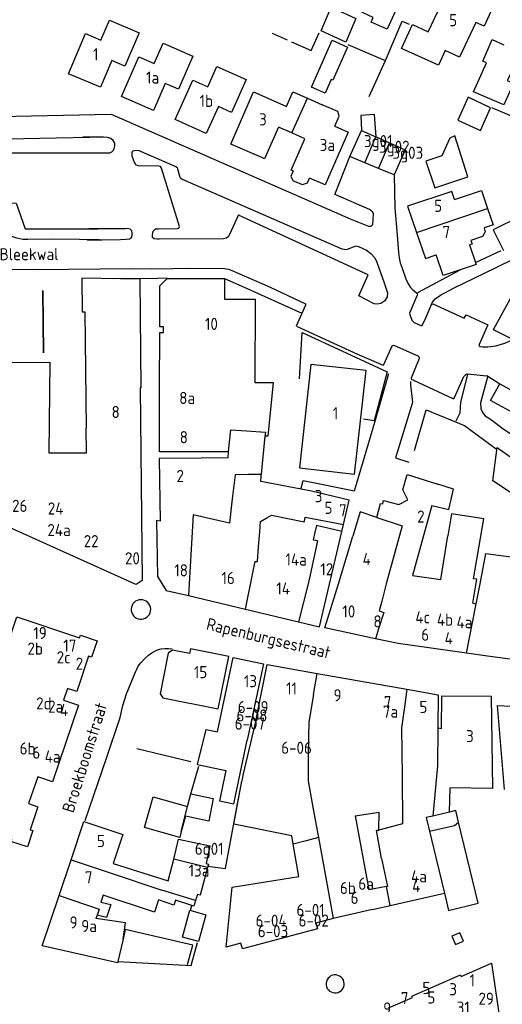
# Model space of a CAD drawing. Header units: metres. Extents: x 233829 to 239427, y 444283 to 448222.
# Tile 46 of 171: x 235950 to 236050, y 444913 to 445116. Entities that reach past the tile are written whole.
import ezdxf

# ---------------------------------------------------------------- set-up
doc = ezdxf.new("R2010")
doc.units = ezdxf.units.M
doc.header["$MEASUREMENT"] = 0
for name, color, linetype in [('BIJGEBOUW', 4, 'Continuous'), ('DAKRAND', 4, 'Continuous'), ('DAKRAND-BYG', 4, 'Continuous'), ('HEG', 253, 'Continuous'), ('HOOFDGEBOUW', 4, 'Continuous'), ('HUISNUMMER', 253, 'Continuous'), ('KANTVERH', 253, 'Continuous'), ('MUUR', 253, 'Continuous'), ('OVLIJNOBJ', 253, 'Continuous'), ('RASTER', 253, 'Continuous'), ('STRAATNAAM', 253, 'Continuous'), ('TUSSENMUUR', 253, 'Continuous')]:
    doc.layers.add(name, color=color, linetype=linetype)
doc.styles.get("Standard").update_dxf_attribs({"font": 'iso.shx'})

msp = doc.modelspace()

# ---------------------------------------------------------------- linework, layer by layer
at = {"layer": 'BIJGEBOUW'}
msp.add_lwpolyline([(236019.35, 445116.6), (236017.29, 445111.74), (236012.26, 445114.07), (236014.32, 445118.93), (236019.35, 445116.6)], dxfattribs=at)
at = {"layer": 'DAKRAND'}
for p, q in [((236023.54, 445092.18), (236023.24, 445096.83)), ((236042.82, 445069.89), (236044.04, 445066.26)), ((235956.07, 445027.01), (235958.96, 445027)), ((235993.03, 445026.01), (235987.49, 445025.93)), ((236039.48, 445019.55), (236036.26, 445020.57)), ((236010.23, 445019.1), (236008.08, 445019.51)), ((236038.7, 444952.93), (236038.84, 444957.89)), ((236019.27, 444952.12), (236024.16, 444952.89)), ((235980.72, 444938.72), (235981.83, 444943.22)), ((235969.36, 444942.34), (235980.72, 444938.72)), ((235988.9, 444941.79), (235988.82, 444941.5)), ((236025.72, 444937.54), (236022.05, 444936.9)), ((235985.96, 444933.52), (235985.57, 444933.65)), ((235986.36, 444934.7), (235985.96, 444933.52))]:
    msp.add_line(p, q, dxfattribs=at)
for points in [[(236051.29, 445105.29), (236050.59, 445103.84), (236051.85, 445103.29), (236049.86, 445098.77), (236043.65, 445101.5), (236046.28, 445107.47), (236045.52, 445107.8), (236047.48, 445112.26), (236049.89, 445111.2)], [(236015.06, 445094.37), (236015.96, 445096.48), (236015.64, 445097.44), (236012.47, 445098.83)], [(236023.24, 445096.83), (236020.38, 445096.63), (236020.56, 445093.51)], [(236006.49, 445085.17), (236005.99, 445084.04), (236006.45, 445083.15), (236008.38, 445082.34), (236009.42, 445082.71), (236009.85, 445083.7)], [(236039.74, 445079.24), (236045.25, 445081.11), (236046.5, 445077.43)], [(236046.5, 445077.43), (236047.65, 445074.04), (236045.79, 445073.41), (236046.05, 445072.62), (236045.51, 445071.64), (236043.08, 445070.82), (236043.34, 445070.06), (236042.82, 445069.89)], [(236040.9, 445064.76), (236037.39, 445063.57), (236035.94, 445067.84)], [(236044.04, 445066.26), (236044.18, 445065.87), (236040.9, 445064.76)], [(235993.15, 445027.2), (235978.92, 445027.19), (235978.92, 445030.98)], [(236053.29, 445008.59), (236054.27, 445016.81), (236047.61, 445021.27), (236048.52, 445028.1), (236061.87, 445018.62), (236063.07, 445014.1), (236066.92, 445013.75), (236067.32, 445017.13), (236068.87, 445016.66)], [(236008.08, 445019.51), (235999.78, 445021.08), (235999.87, 445022.22), (235999.89, 445022.54)], [(236035.02, 445016.13), (236038.51, 445015.34), (236039.48, 445019.55)], [(236023.68, 445013.71), (236020.27, 445014.85), (236018.75, 445009.82)], [(236043.46, 444996.01), (236044.29, 445000.93), (236043.66, 445001.04), (236045.75, 445013.39), (236039.08, 445014.47), (236038.35, 445009.91)], [(235998.87, 444972.44), (235996.07, 444960.5), (235995.85, 444959.29)], [(235986.75, 444962.71), (235992.58, 444961.48), (235991.28, 444955.27), (235994.23, 444954.65), (235996.99, 444967.74)], [(235981.83, 444943.22), (235982.84, 444947.31), (235989.31, 444945.99), (235988.56, 444942.34), (235989.02, 444942.21), (235988.9, 444941.79)], [(236024.67, 444943.32), (236025.88, 444937.57), (236025.72, 444937.54)], [(235988.82, 444941.5), (235987.27, 444935.78), (235986.77, 444935.94), (235986.36, 444934.7)], [(235985.57, 444933.65), (235982.23, 444934.77), (235981.89, 444933.74), (235978.73, 444934.79)], [(235971.39, 444926.73), (235971.88, 444930.05), (235965.82, 444930.94)]]:
    msp.add_lwpolyline(points, dxfattribs=at)
at = {"layer": 'DAKRAND-BYG'}
for p, q in [((236033.79, 445087.15), (236035.65, 445081.68)), ((235984.68, 444954.09), (235985.39, 444956.65))]:
    msp.add_line(p, q, dxfattribs=at)
for points in [[(236010.24, 445102.46), (236014.52, 445112.13), (236017.69, 445110.72), (236014.64, 445103.85), (236014.28, 445104.02), (236013.04, 445101.22), (236010.24, 445102.46)], [(236040.43, 445095.63), (236045.05, 445093.51), (236047.15, 445098.18), (236042.56, 445100.36), (236040.43, 445095.63)], [(236035.65, 445081.68), (236042.49, 445083.97), (236039.77, 445092.4), (236038.74, 445091.91), (236037.09, 445088.25), (236033.79, 445087.15)], [(236055.38, 445071.54), (236053.27, 445075.78), (236047.68, 445073), (236049.8, 445068.76)], [(236054.67, 445038.16), (236052.66, 445034.78), (236047.11, 445037.78), (236049.07, 445041.22), (236054.67, 445038.16)], [(235975.8, 444949.77), (235977.58, 444956.05), (235984.68, 444954.09)], [(235985.39, 444956.65), (235989.98, 444955.69), (235989.1, 444951.02), (235984.29, 444952.05), (235983.4, 444948.88)], [(235983.4, 444948.88), (235983.07, 444947.71), (235975.8, 444949.77)], [(235986.94, 444926.23), (235983.62, 444927.14), (235985.14, 444932.66), (235988.46, 444931.75), (235986.94, 444926.23)]]:
    msp.add_lwpolyline(points, dxfattribs=at)
at = {"layer": 'HEG'}
for p, q in [((235985.39, 444956.65), (235986.99, 444962.42)), ((235992.52, 444941.29), (235995.19, 444955.73))]:
    msp.add_line(p, q, dxfattribs=at)
at = {"layer": 'HOOFDGEBOUW'}
for p, q in [((236000, 445100.7), (236005.11, 445098.48)), ((236009.44, 445100.15), (236012.47, 445098.83)), ((236006.16, 445092.99), (236003.42, 445094.19)), ((236008.89, 445091.8), (236006.16, 445092.99)), ((236023.54, 445092.18), (236026.28, 445090.96)), ((236026.28, 445090.96), (236029.55, 445089.51)), ((236029.55, 445089.51), (236027.25, 445084.34)), ((236024.07, 445085.66), (236021.23, 445086.85)), ((236027.25, 445084.34), (236024.07, 445085.66)), ((235998.58, 445041.54), (236002.33, 445041.54)), ((235978.92, 445030.98), (235978.92, 445040.41)), ((235993.03, 445026.01), (235993.15, 445027.2)), ((236029.04, 445019.37), (236029.93, 445022.56)), ((236029.93, 445022.56), (236036.26, 445020.57)), ((236030.11, 445017.3), (236029.04, 445019.37)), ((236023.68, 445013.71), (236024.47, 445016.54)), ((236024.47, 445016.54), (236024.91, 445016.48)), ((236024.91, 445016.48), (236025.11, 445017.21)), ((236025.11, 445017.21), (236028.25, 445016.34)), ((236028.25, 445016.34), (236030.11, 445017.3)), ((236016.5, 445010.82), (236016.83, 445012.22)), ((236015.77, 445000), (236018.75, 445009.82)), ((236044.17, 444995.9), (236044.97, 445000)), ((235984.86, 444997.56), (235996.62, 444994.76)), ((236043.46, 444996.01), (236044.17, 444995.9)), ((235996.62, 444994.76), (236007.58, 444992.15)), ((236011.41, 444981.52), (236029.91, 444978.25)), ((236050.04, 444957.55), (236048.55, 444974.93)), ((236048.55, 444974.93), (236063.27, 444974.22)), ((235994.21, 444950.45), (235995.85, 444959.29)), ((236047.54, 444957.81), (236038.84, 444957.89)), ((236019.27, 444952.12), (236022.05, 444936.9)), ((236024.13, 444949.2), (236024.16, 444952.89)), ((236006.18, 444948), (235994.21, 444950.45)), ((236044.58, 444934.11), (236040.56, 444950.84)), ((236006.48, 444946.28), (236006.18, 444948)), ((236007.63, 444939.66), (236006.48, 444946.28)), ((235958.22, 444935.71), (235960.68, 444943.06)), ((235993.9, 444937.41), (236007.63, 444939.66)), ((235992.66, 444925.06), (235993.9, 444937.41)), ((236026.43, 444933.66), (236037.64, 444936.22)), ((236022.8, 444932.83), (236026.43, 444933.66)), ((235966.05, 444931.64), (235965.82, 444930.94)), ((236014.73, 444930.99), (236011.16, 444930.03)), ((236022.8, 444932.83), (236014.73, 444930.99)), ((236011.16, 444930.03), (236011.47, 444928.86)), ((236011.47, 444928.86), (235996.02, 444924.71)), ((235995.7, 444925.88), (235992.66, 444925.06)), ((235996.02, 444924.71), (235995.7, 444925.88))]:
    msp.add_line(p, q, dxfattribs=at)
for points in [[(236030.25, 445127.17), (236026.39, 445118.75), (236027.57, 445118.21), (236025.8, 445114.37), (236022.54, 445115.87), (236022.98, 445116.83), (236017.63, 445119.28), (236022.81, 445130.59), (236030.25, 445127.17)], [(236036.39, 445107.01), (236028.82, 445110.45), (236031.05, 445115.34), (236034.3, 445113.86), (236038.89, 445123.64), (236047.9, 445119.53)], [(236047.9, 445119.53), (236045.8, 445115.05), (236044.12, 445115.81), (236040.77, 445108.66), (236037.8, 445110.01), (236036.39, 445107.01)], [(235966.85, 445112.16), (235968.6, 445116.28), (235974.71, 445113.67), (235971.77, 445106.75), (235969.06, 445107.91)], [(235969.06, 445107.91), (235966.73, 445102.42), (235960.15, 445105.22), (235963.69, 445113.51), (235966.85, 445112.16)], [(235977.81, 445107.33), (235979.64, 445111.54), (235985.79, 445108.86), (235982.8, 445102.02), (235980.08, 445103.2)], [(235980.08, 445103.2), (235977.64, 445097.62), (235971.05, 445100.5), (235974.63, 445108.72), (235977.81, 445107.33)], [(235988.84, 445102.49), (235990.71, 445106.69), (235996.79, 445103.99), (235993.77, 445097.22), (235991.04, 445098.43)], [(235991.04, 445098.43), (235988.56, 445092.88), (235982.15, 445095.74), (235985.77, 445103.86), (235988.84, 445102.49)], [(236000, 445087.91), (235993.6, 445090.7), (235998.29, 445101.45), (236000, 445100.7)], [(236005.11, 445098.48), (236006.41, 445101.46), (236009.44, 445100.15)], [(236003.42, 445094.19), (236000.58, 445087.66), (236000, 445087.91)], [(236015.06, 445094.37), (236017.77, 445093.19), (236013.04, 445082.32), (236009.85, 445083.7)], [(236021.23, 445086.85), (236018.16, 445088.13), (236020.56, 445093.51)], [(236006.49, 445085.17), (236006.08, 445085.35), (236008.89, 445091.8)], [(236039.74, 445079.24), (236039.16, 445080.95), (236030.05, 445077.87), (236031.88, 445072.47)], [(236031.88, 445072.47), (236033.71, 445067.08), (236035.94, 445067.84)], [(235974.84, 445062.87), (235962.89, 445063.05), (235962.97, 445056.1), (235963.49, 445056.1), (235963.78, 445032.13)], [(235978.92, 445040.41), (235978.95, 445051.85), (235979.71, 445051.85), (235979.71, 445053.01), (235978.95, 445053.01), (235978.96, 445061.46), (235980.51, 445063.01), (235992.31, 445062.99), (235992.31, 445058.69), (235998.61, 445058.68), (235998.58, 445041.54)], [(235974.84, 445062.87), (235975.09, 445040.41), (235974.92, 445040.41)], [(235944.45, 445016.24), (235944.46, 445017.49), (235946.98, 445023.09), (235944.92, 445024.01), (235946.35, 445027.2), (235948.26, 445045.68), (235956.33, 445045.73), (235956.07, 445027.01)], [(236007.78, 445023.89), (236019.12, 445022.64), (236021.47, 445043.97), (236010.13, 445045.22), (236007.78, 445023.89)], [(236002.33, 445041.54), (236001.22, 445030.48), (236000.64, 445030.48)], [(235974.92, 445040.41), (235975.35, 445000.69), (235974.09, 444999.86), (235973.77, 445000)], [(235958.96, 445027), (235963.84, 445027.04), (235963.78, 445032.13)], [(236000.64, 445030.48), (236000, 445024.08), (235999.89, 445022.54)], [(235987.49, 445025.93), (235978.86, 445025.82), (235979.02, 445012.92), (235978.32, 445013.08), (235978.47, 445001.5), (235980.31, 444998.65), (235984.86, 444997.56)], [(236016.83, 445012.22), (236018, 445017.28), (236010.23, 445019.1)], [(235973.77, 445000), (235944.42, 445013.21), (235944.45, 445016.24)], [(236035.02, 445016.13), (236031.02, 445001.71), (236036.89, 445000.88), (236038.35, 445009.91)], [(236007.58, 444992.15), (236011.92, 444991.11), (236016.5, 445010.82)], [(236044.97, 445000), (236046.19, 445006.25), (236052.41, 445005.42), (236053.29, 445008.59)], [(236023.43, 444988.66), (236013.01, 444990.89), (236015.77, 445000)], [(235938, 444959.18), (235949.48, 444993.2), (235962.45, 444988.83), (235962.64, 444989.4), (235966.06, 444988.25), (235964.91, 444984.85), (235964.31, 444985.05), (235961.87, 444977.76), (235959.95, 444978.4), (235959.15, 444976), (235962.2, 444974.97), (235956.85, 444959.17), (235953.8, 444960.2), (235951.93, 444954.67), (235953.84, 444954.03), (235952.24, 444949.28), (235952.81, 444949.09), (235951.68, 444945.72), (235948.26, 444946.86), (235948.45, 444947.43)], [(236042.19, 444985.67), (236028.07, 444987.68), (236023.43, 444988.66)], [(235993.2, 444985.02), (235985.27, 444986.61), (235985.08, 444985.61), (235981.62, 444986.31), (235980.73, 444985.7), (235979.05, 444977.31), (235979.59, 444976.49), (235991.03, 444974.2), (235993.2, 444985.02)], [(235986.75, 444962.71), (235988.51, 444969.98), (235990.87, 444969.48), (235994.06, 444984.82), (236000.32, 444983.52), (235996.99, 444967.74)], [(236076.95, 444985.44), (236062.54, 444984.23), (236062.54, 444985.24), (236057.86, 444985.03), (236057.87, 444983.55), (236046.03, 444985.13), (236042.19, 444985.67)], [(235998.87, 444972.44), (236001.1, 444983.35), (236011.41, 444981.52)], [(236029.91, 444978.25), (236036.35, 444977.11), (236036.29, 444970.3)], [(236036.29, 444970.3), (236037.03, 444970.16), (236037.09, 444976.89)], [(236037.09, 444976.89), (236047.27, 444976.8), (236047.54, 444957.81)], [(236040.56, 444950.84), (236039.98, 444953.24), (236038.7, 444952.93)], [(235960.68, 444943.06), (235963.33, 444951), (235971.36, 444948.32), (235969.36, 444942.34)], [(236024.67, 444943.32), (236023.6, 444949.16), (236024.13, 444949.16), (236024.13, 444949.2)], [(235971.39, 444926.73), (235970.26, 444921.8), (235954.76, 444925.35), (235958.22, 444935.71)], [(235978.73, 444934.79), (235977.89, 444932.27), (235967.3, 444935.81), (235966.8, 444934.33), (235968.89, 444933.85), (235968, 444931.19), (235966.05, 444931.64)], [(236037.64, 444936.22), (236038.5, 444932.65), (236044.58, 444934.11)], [(236039.14, 444927.31), (236039.92, 444925.63), (236041.57, 444926.3), (236040.79, 444927.98), (236039.14, 444927.31)], [(236026.11, 444912.54), (236031.03, 444914.67), (236030.89, 444914.97), (236040.93, 444919.35), (236041.07, 444919.03), (236047.36, 444921.74)], [(236047.36, 444921.74), (236052.68, 444885.2)]]:
    msp.add_lwpolyline(points, dxfattribs=at)
at = {"layer": 'KANTVERH'}
for p, q in [((235947.78, 445088.89), (235963.76, 445088.89)), ((236015.04, 445080.32), (236018.16, 445088.13)), ((235951.25, 445073.25), (235966.15, 445073.24)), ((235969.53, 445062.95), (235978.54, 445063.04)), ((235980.51, 445063.01), (235978.54, 445063.04)), ((235992.31, 445062.99), (235996.37, 445061.18)), ((235996.37, 445061.18), (236008.25, 445055.81)), ((236049.06, 445041.2), (236046.34, 445042.91)), ((236041.8, 445032.67), (236048.29, 445027.84)), ((236008.08, 445019.51), (236008.14, 445019.73)), ((235967.97, 444964.05), (235970.81, 444972.42)), ((235974.27, 444966.06), (235985.36, 444963.38)), ((235963.56, 444951.17), (235967.97, 444964.05)), ((235988.9, 444941.79), (235992.52, 444941.29)), ((235985.31, 444932.61), (235985.57, 444933.65)), ((235971.84, 444928.67), (235971.39, 444926.73)), ((235985.75, 444925.48), (235971.84, 444928.67)), ((235984.69, 444921.47), (235985.75, 444925.48))]:
    msp.add_line(p, q, dxfattribs=at)
for points in [[(235945.39, 445096.36), (235945.96, 445096.4), (235968.97, 445096.86), (235992.78, 445086.41), (236000, 445083.25)], [(235947.78, 445088.84), (235946.22, 445083.57), (235944.77, 445083.6), (235943.94, 445083.62), (235943.11, 445083.69), (235942.49, 445083.86), (235942.13, 445084.12), (235941.68, 445084.65), (235941.33, 445085.28), (235941.08, 445085.91), (235940.78, 445086.54), (235940.69, 445087.48), (235940.76, 445087.99), (235940.98, 445088.61), (235941.3, 445089.07), (235941.72, 445089.32), (235945.65, 445091.32), (235946.23, 445091.62), (235946.96, 445091.71), (235947.58, 445091.75), (235957.6, 445092.01), (235964.52, 445092.12)], [(235962.52, 445088.89), (235968.29, 445088.88), (235968.65, 445088.93), (235969.07, 445089.13), (235969.44, 445089.43), (235969.6, 445089.79), (235969.71, 445090.31), (235969.67, 445090.88), (235969.37, 445091.41), (235968.86, 445091.83), (235968.19, 445092.05), (235967.36, 445092.12), (235964.72, 445092.12), (235963.14, 445092.1)], [(235995.22, 445076.14), (235993.32, 445072.03), (235993.1, 445071.61), (235992.73, 445071.31), (235992.11, 445071.17), (235978.87, 445071.08), (235978.4, 445071.08), (235977.84, 445071.15), (235977.48, 445071.41), (235977.49, 445071.98), (235977.61, 445072.71), (235978.09, 445073.22), (235978.71, 445073.21), (235982.65, 445073.28), (235982.92, 445073.33), (235983.03, 445073.69), (235979.33, 445085.75), (235979.13, 445086.07), (235978.76, 445086.13), (235974.56, 445086.21), (235974.1, 445086.33), (235973.95, 445086.64), (235973.7, 445087.06), (235973.5, 445087.64), (235973.3, 445088.21), (235973.26, 445088.63), (235973.27, 445089.04), (235973.48, 445089.3), (235974.06, 445089.44), (235974.63, 445089.38), (235982.39, 445086)], [(235982.29, 445086), (235982.55, 445085.9), (235982.6, 445085.63), (235983.13, 445083.91), (235983.33, 445083.65), (235983.59, 445083.49), (236016.51, 445069.11), (236016.98, 445069), (236017.55, 445068.99), (236019.01, 445069.58), (236019.43, 445069.73), (236019.95, 445069.56), (236021.54, 445068.8), (236022.46, 445068.11), (236023.27, 445067.21), (236023.72, 445066.37), (236025.24, 445062.08), (236025.88, 445060.05), (236025.81, 445059.22), (236025.38, 445058.4), (236024.54, 445057.84), (236023.8, 445057.65), (236023.18, 445057.72), (236020, 445059.39), (236021.91, 445063.76), (235995.22, 445076.03)], [(236000, 445083.25), (236005.53, 445080.83), (236018.19, 445075.29), (236021.99, 445073.76), (236022.54, 445073.75), (236022.89, 445074.09), (236022.99, 445076.28), (236022.85, 445076.68), (236022.6, 445076.93), (236022.21, 445077.24), (236015.27, 445080.22), (236015.17, 445080.37)], [(236027.25, 445084.34), (236027.39, 445077.53), (236027.92, 445071.9), (236028.14, 445068.36), (236028.31, 445067.21), (236028.49, 445066.22), (236028.91, 445065.11), (236029.71, 445062.91), (236030.19, 445061.85), (236030.67, 445061.1), (236031.06, 445060.69), (236031.89, 445060.03), (236032.08, 445059.78), (236032.03, 445059.53), (236030.45, 445055.83), (236030.5, 445055.58), (236030.92, 445054.38), (236031.41, 445053.92), (236032.74, 445053.3), (236033.08, 445053.29), (236033.77, 445054.87), (236034.97, 445057.58)], [(235966.5, 445070.96), (235962.42, 445070.99), (235956.76, 445071.06), (235951.78, 445071.01), (235950.74, 445071.03), (235949.5, 445071.31), (235948.26, 445071.7), (235947.34, 445072.29), (235946.47, 445073.09), (235945.81, 445073.83), (235945.26, 445074.77), (235944.91, 445075.35), (235944.66, 445075.77), (235944.46, 445076.08), (235944.47, 445076.5), (235944.53, 445077.07), (235944.75, 445077.69), (235945.18, 445078.3), (235945.7, 445078.55), (235946.48, 445078.64), (235949.39, 445078.53), (235951.2, 445073.25)], [(235964.01, 445070.98), (235967.09, 445070.95), (235970.88, 445071.03), (235972.07, 445071.06), (235972.7, 445071.15), (235973.17, 445071.45), (235973.28, 445071.86), (235973.29, 445072.33), (235973.2, 445072.8), (235972.84, 445073.17), (235972.33, 445073.28), (235971.91, 445073.24), (235964.32, 445073.24)], [(236034.97, 445057.58), (236035.18, 445058.07), (236035.74, 445058.8), (236036.85, 445059.57), (236039.47, 445061.01), (236048.16, 445065.2), (236060.02, 445071.01), (236067.5, 445074.74), (236068.96, 445071.83)], [(236048.26, 445049.09), (236050.11, 445049.64), (236051.62, 445050.31), (236051.47, 445050.51), (236047.78, 445052.38), (236047.73, 445052.48), (236051.25, 445058.87), (236053.41, 445057.63), (236053.66, 445057.67), (236059.41, 445068.19), (236059.56, 445068.28), (236060.79, 445067.61), (236060.99, 445067.61), (236063.17, 445071.74), (236063.32, 445071.83), (236067.2, 445069.66), (236067.4, 445069.61), (236067.8, 445069.85), (236068.94, 445071.77)], [(235941.93, 445062.78), (235941.95, 445064.92), (235953.42, 445064.85), (235973.35, 445065.01), (235977.19, 445064.98), (235981.66, 445065.05), (235984.67, 445065.09), (235992.3, 445065.04), (235993.12, 445064.87), (235993.69, 445064.7), (236000, 445061.92)], [(236000, 445061.92), (236001.71, 445061.16), (236009.02, 445057.74), (236009.01, 445057.64), (236009.01, 445057.48), (236007.05, 445053.16)], [(236034.97, 445057.58), (236035.22, 445057.72), (236041.67, 445054.8), (236042.13, 445055.48), (236046.61, 445053.45), (236044.79, 445049.36), (236044.78, 445049.11), (236045.02, 445048.96), (236045.52, 445048.9), (236046.61, 445048.87), (236048.26, 445049.09)], [(236007.13, 445053.15), (236019.73, 445047.36), (236025, 445045.11), (236025.15, 445045.21), (236026.88, 445049.1), (236027.13, 445049.24), (236027.33, 445049.19), (236032.16, 445047.04), (236032.4, 445046.74), (236032.44, 445046.49), (236030.76, 445042.4), (236030.81, 445042.2), (236031.25, 445042.04), (236039.38, 445038.24), (236039.57, 445038.23), (236039.68, 445038.43), (236041.61, 445042.76), (236042.02, 445043.15), (236042.32, 445043.3), (236046.34, 445042.91)], [(236008.14, 445019.73), (236008.53, 445021.3), (236019.13, 445019.18), (236021.17, 445026.15), (236023.26, 445033.36), (236026.16, 445043.39)], [(236040.07, 445033.6), (236040.9, 445035.27), (236041, 445037.46), (236042.46, 445043.19)], [(236030.65, 445041.71), (236030.64, 445041.06), (236031.05, 445037.42), (236027.58, 445025.96), (236030.29, 445025.11)], [(236046.53, 445042.61), (236045.07, 445037.32), (236045.15, 445036.13), (236045.48, 445035.37), (236046.01, 445034.66), (236047.33, 445033.79), (236049.73, 445031.95), (236051.1, 445031.08), (236051.59, 445030.62), (236052.18, 445030.46), (236053.23, 445030.63), (236053.99, 445031.21), (236054.3, 445031.8), (236056.75, 445036.51)], [(235973.68, 444996.15), (235973.44, 444995.86), (235973.25, 444995.53), (235973.13, 444995.18), (235973.07, 444994.8), (235973.09, 444994.42), (235973.18, 444994.06), (235973.34, 444993.71), (235973.55, 444993.4), (235973.83, 444993.14), (235974.14, 444992.93), (235974.49, 444992.79), (235974.86, 444992.72), (235975.24, 444992.71)], [(235975.24, 444992.71), (235975.62, 444992.78), (235975.98, 444992.91), (235976.31, 444993.12), (235976.59, 444993.38), (235976.82, 444993.69), (235976.99, 444994.04), (235977.08, 444994.41), (235977.1, 444994.8), (235977.05, 444995.18), (235976.92, 444995.54), (235976.73, 444995.88), (235976.48, 444996.17), (235976.18, 444996.41), (235975.83, 444996.59), (235975.46, 444996.69), (235975.08, 444996.73), (235974.7, 444996.69), (235974.33, 444996.57), (235973.98, 444996.39), (235973.68, 444996.15)], [(235970.81, 444972.42), (235971.35, 444974.89), (235972.12, 444977.3), (235973.04, 444979.64), (235974.04, 444981.96), (235974.25, 444982.42), (235974.47, 444982.87), (235974.73, 444983.3), (235975.03, 444983.7), (235975.79, 444984.51), (235976.61, 444985.25), (235977.52, 444985.9), (235978.52, 444986.38), (235979.24, 444986.59), (235979.99, 444986.69), (235980.74, 444986.69), (235981.49, 444986.62)], [(235970.33, 444922.11), (235985.46, 444921.27), (235986.71, 444926.01)], [(236015.31, 444919.32), (236014.94, 444919.32), (236014.58, 444919.25), (236014.24, 444919.11), (236013.93, 444918.9), (236013.67, 444918.64), (236013.47, 444918.33), (236013.33, 444917.99), (236013.27, 444917.63), (236013.27, 444917.26), (236013.35, 444916.9), (236013.5, 444916.56), (236013.71, 444916.26), (236013.98, 444916.01), (236014.29, 444915.81), (236014.63, 444915.68), (236014.99, 444915.62)], [(236014.99, 444915.62), (236015.38, 444915.64), (236015.75, 444915.73), (236016.09, 444915.9), (236016.4, 444916.13), (236016.64, 444916.42), (236016.83, 444916.76), (236016.94, 444917.13), (236016.97, 444917.51), (236016.92, 444917.89), (236016.8, 444918.25), (236016.6, 444918.58), (236016.34, 444918.86), (236016.03, 444919.08), (236015.68, 444919.24), (236015.31, 444919.32)]]:
    msp.add_lwpolyline(points, dxfattribs=at)
at = {"layer": 'MUUR'}
for p, q in [((236002.1, 445113.57), (236005.21, 445112.18)), ((236006.09, 445111.8), (236010.18, 445110.02)), ((235954.83, 445060.51), (235954.93, 445047.64)), ((235954.88, 445060.41), (235954.99, 445047.64))]:
    msp.add_line(p, q, dxfattribs=at)
at = {"layer": 'OVLIJNOBJ'}
for p, q in [((236044.04, 445066.26), (236049.32, 445068.76)), ((236032.14, 445060.07), (236040.9, 445064.76))]:
    msp.add_line(p, q, dxfattribs=at)
at = {"layer": 'RASTER'}
for p, q in [((236010.18, 445110.02), (236011.8, 445113.66)), ((236017.76, 445111.25), (236025.39, 445107.95)), ((236047.36, 445098.23), (236052.19, 445096.19))]:
    msp.add_line(p, q, dxfattribs=at)
for points in [[(236022.11, 445100.52), (236025.5, 445107.95), (236028.95, 445116.08), (236030.38, 445115.45)], [(236007.73, 445042.3), (236008.29, 445051.84), (236025.81, 445043.75), (236023.16, 445033.62), (236020.93, 445033.96)], [(236031.48, 445027.47), (236033.85, 445035.87), (236041.93, 445032.62)]]:
    msp.add_lwpolyline(points, dxfattribs=at)
at = {"layer": 'TUSSENMUUR'}
for p, q in [((236006.16, 445092.99), (236009.44, 445100.15)), ((236020.56, 445093.51), (236023.47, 445092.22)), ((236021.23, 445086.85), (236023.47, 445092.22)), ((236023.47, 445092.22), (236023.54, 445092.18)), ((236024.07, 445085.66), (236026.28, 445090.96)), ((236031.88, 445072.47), (236046.5, 445077.43)), ((236042.19, 444985.67), (236044.17, 444995.9)), ((236010.67, 444977.17), (236011.41, 444981.52)), ((236036.29, 444970.3), (236036.22, 444962.43)), ((236036.22, 444962.43), (236035.23, 444952.1)), ((235983.4, 444948.88), (235984.68, 444954.09)), ((236038.7, 444952.93), (236035.23, 444952.1)), ((236034.58, 444948.95), (236035.89, 444943.52)), ((235988.82, 444941.5), (235981.83, 444943.22)), ((236035.89, 444943.52), (236037.64, 444936.22)), ((235960.68, 444943.06), (235968.71, 444940.38)), ((235968.71, 444940.38), (235979.41, 444936.81)), ((236026.43, 444933.66), (236025.72, 444937.54)), ((235958.22, 444935.71), (235966.47, 444932.91)), ((235986.36, 444934.7), (235979.41, 444936.81)), ((235966.47, 444932.91), (235966.05, 444931.64))]:
    msp.add_line(p, q, dxfattribs=at)
for points in [[(235993.15, 445027.2), (235993.35, 445029.19), (235993.61, 445031.78), (235996.81, 445031.54), (236000.74, 445031.26), (236000.64, 445030.48)], [(235999.89, 445022.54), (235997.19, 445022.52), (235994.49, 445022.51), (235993.92, 445017.5), (235993.35, 445012.5), (235987.64, 445013.84), (235985.84, 445014.26), (235985.42, 445007.13), (235985.01, 445000), (235984.86, 444997.56)], [(235996.62, 444994.76), (235998.14, 445002.29), (235998.61, 445004.59), (235999.08, 445004.57), (235999.33, 445007.64), (235999.58, 445010.7), (235999.76, 445012.88), (236001, 445013.58), (236002.01, 445014.13), (236005.36, 445013.45), (236008.71, 445012.76), (236008.83, 445013.27), (236008.96, 445013.78), (236012.9, 445013), (236016.83, 445012.22)], [(236023.68, 445013.71), (236028.9, 445011.96), (236027.28, 445005.98), (236025.66, 445000), (236024.7, 444996.44), (236024.17, 444994.42)], [(236016.5, 445010.82), (236011.24, 445012.04), (236010.91, 445010.57), (236010.57, 445009.09), (236011.03, 445008.97), (236011.48, 445008.84), (236010.74, 445005.35), (236009.99, 445001.86), (236009.53, 445000), (236007.58, 444992.15)], [(236024.17, 444994.42), (236025.13, 444994.08), (236024.03, 444990.69), (236023.43, 444988.66)], [(236029.91, 444978.25), (236029.47, 444975.08), (236028.81, 444970.27), (236028.9, 444960.39), (236029, 444950.52), (236024.13, 444949.2)], [(236010.67, 444977.17), (236009.7, 444971.45), (236009.63, 444968.48), (236009.58, 444963.91), (236009.54, 444959.33), (236010.61, 444953.5), (236011.67, 444947.68)], [(236035.23, 444952.1), (236033.9, 444951.78), (236034.58, 444948.95)], [(236034.58, 444948.95), (236039.74, 444950.17), (236040.56, 444950.84)], [(236011.67, 444947.68), (236009.15, 444947), (236006.48, 444946.28)], [(236011.67, 444947.68), (236013.2, 444939.34), (236014.73, 444930.99)]]:
    msp.add_lwpolyline(points, dxfattribs=at)

# ---------------------------------------------------------------- texts
at = {"layer": 'HUISNUMMER'}
for s, p in [('5', (236038.61, 445115.01)), ('1', (235965.2, 445107.96)), ('1a', (235976.14, 445103.17)), ('1b', (235987.17, 445098.37)), ('3', (235999.43, 445094.55)), ('3a', (236011.93, 445089.27)), ('3g01', (236021.05, 445090.06)), ('3g02', (236024.14, 445088.9)), ('3g03', (236026.92, 445087.66)), ('5', (236035.52, 445076.71)), ('7', (236037.24, 445071.32)), ('10', (235988.28, 445052.35)), ('8a', (235982.97, 445037.08)), ('8', (235969.03, 445034.19)), ('1', (236014.62, 445033.93)), ('8', (235983.07, 445028.99)), ('2', (235982.42, 445021)), ('3', (236010.92, 445016.83)), ('26', (235948.52, 445014.83)), ('24', (235955.9, 445014.29)), ('5', (236012.92, 445014.42)), ('7', (236015.92, 445013.92)), ('2', (236032.02, 445012.63)), ('24a', (235955.81, 445009.84)), ('22', (235963.29, 445007.56)), ('20', (235971.8, 445004.01)), ('14a', (236004.87, 445003.76)), ('4', (236020.78, 445003.87)), ('18', (235981.96, 445001.53)), ('12', (236012.05, 445001.76)), ('16', (235991.68, 444999.94)), ('14', (236003, 444997.79)), ('10', (236016.6, 444993.06)), ('4c', (236031.64, 444991.85)), ('4b', (236036.08, 444991.36)), ('8', (236023, 444991)), ('4a', (236040.12, 444990.83)), ('19', (235952.9, 444988.59)), ('6', (236032.86, 444988.26)), ('4', (236037.67, 444987.52)), ('2b', (235951.7, 444985.39)), ('17', (235959.08, 444986.01)), ('2c', (235957.72, 444983.59)), ('2', (235961.64, 444982.28)), ('15', (235986, 444980.54)), ('13', (235996.3, 444978.67)), ('11', (236005, 444977.16)), ('9', (236014.77, 444975.76)), ('2d', (235953.48, 444974.09)), ('2a', (235955.96, 444973.43)), ('6-09', (235995.04, 444973.32)), ('7', (236025.14, 444974.34)), ('5', (236032.48, 444973.35)), ('4', (235958.41, 444972.71)), ('6-08', (235994.77, 444971.6)), ('7a', (236024.94, 444972.39)), ('6-07', (235994.41, 444969.92)), ('3', (236042.1, 444967.34)), ('6b', (235950.09, 444964.79)), ('6-06', (236003.99, 444964.93)), ('6', (235952.71, 444963.93)), ('4a', (235955.25, 444963.13)), ('5', (235966.02, 444945.69)), ('6g01', (235986.18, 444944.1)), ('13a', (235984.91, 444939.62)), ('7', (235963.54, 444938.23)), ('6a', (236019.89, 444936.89)), ('4a', (236030.76, 444938.41)), ('6b', (236016.1, 444936.02)), ('4', (236030.99, 444936.43)), ('6', (236018.3, 444933.98)), ('6-01', (236007.14, 444931.49)), ('9', (235960.38, 444928.92)), ('6-04', (235998.72, 444929.3)), ('6-02', (236007.58, 444929.3)), ('9a', (235962.78, 444928.17)), ('6-03', (235999.17, 444927.1)), ('1', (236042.81, 444916.96)), ('5', (236033.09, 444915.4)), ('3', (236038.64, 444915.13)), ('7', (236028.65, 444913.31)), ('5', (236034.12, 444913.43)), ('29', (236044.65, 444913.18)), ('9', (236025.01, 444911.16)), ('31', (236040.16, 444911.34))]:
    msp.add_text(s, height=2.5, dxfattribs=at).set_placement(p)
at = {"layer": 'STRAATNAAM'}
for s, rotation, p in [('Bleekwal', 0.1721, (235945.94, 445066.73)), ('Rapenburgsestraat', 346.5756, (235988.4, 444990.59)), ('Broekboomstraat', 72.5981, (235961.16, 444952.61))]:
    msp.add_text(s, height=2.5, rotation=rotation, dxfattribs=at).set_placement(p)

doc.saveas('drawing.dxf')
